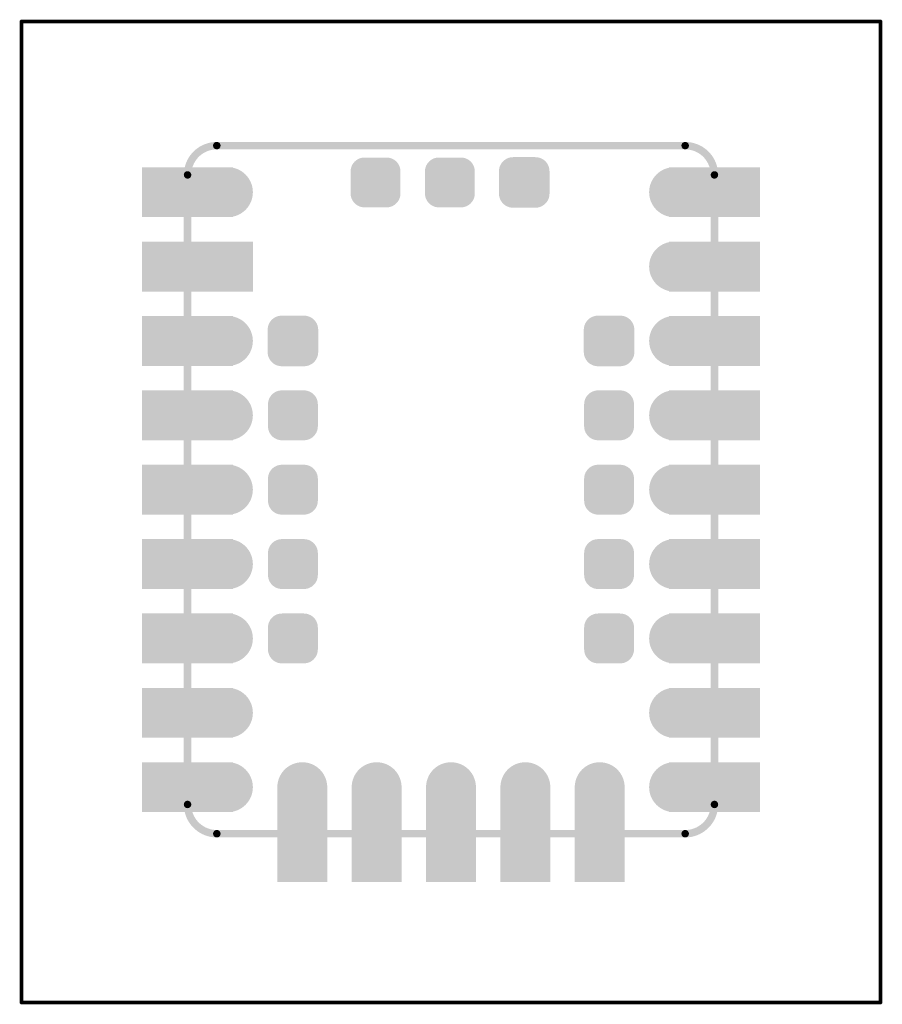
# Model space of a CAD drawing. Header units: millimetres. Extents: x 138.7 to 168.1, y 89 to 122.6.
import ezdxf

# ---------------------------------------------------------------- set-up
doc = ezdxf.new("R2010")
doc.units = ezdxf.units.MM
for name, color, linetype in [('BottomLayer', 5, 'Continuous'), ('BottomSolder', 6, 'Continuous'), ('KeepOutLayer', 6, 'Continuous'), ('MidLayer1', 16, 'Continuous'), ('MidLayer2', 76, 'Continuous'), ('MultiLayer', 9, 'Continuous'), ('TopLayer', 1, 'Continuous'), ('TopPaste', 8, 'Continuous'), ('TopSolder', 216, 'Continuous')]:
    doc.layers.add(name, color=color, linetype=linetype)

# ---------------------------------------------------------------- blocks, each defined once
blk = doc.blocks.new('RP2350_T_______1')
at = {"layer": 'BottomLayer', "const_width": 0.75}
for points in [[(-7.995, 10.955, 1), (-7.245, 10.955, 1)], [(7.245, 10.955, 1), (7.995, 10.955, 1)], [(7.245, 8.415, 1), (7.995, 8.415, 1)], [(-7.995, 5.875, 1), (-7.245, 5.875, 1)], [(7.245, 5.875, 1), (7.995, 5.875, 1)], [(-7.995, 3.335, 1), (-7.245, 3.335, 1)], [(7.245, 3.335, 1), (7.995, 3.335, 1)], [(-7.995, 0.795, 1), (-7.245, 0.795, 1)], [(7.245, 0.795, 1), (7.995, 0.795, 1)], [(-7.995, -1.745, 1), (-7.245, -1.745, 1)], [(7.245, -1.745, 1), (7.995, -1.745, 1)], [(-7.995, -4.285, 1), (-7.245, -4.285, 1)], [(7.245, -4.285, 1), (7.995, -4.285, 1)], [(-7.995, -6.825, 1), (-7.245, -6.825, 1)], [(7.245, -6.825, 1), (7.995, -6.825, 1)], [(-7.995, -9.365, 1), (-7.245, -9.365, 1)], [(-5.455, -9.365, 1), (-4.705, -9.365, 1)], [(-2.915, -9.365, 1), (-2.165, -9.365, 1)], [(-0.375, -9.365, 1), (0.375, -9.365, 1)], [(2.165, -9.365, 1), (2.915, -9.365, 1)], [(4.705, -9.365, 1), (5.455, -9.365, 1)], [(7.245, -9.365, 1), (7.995, -9.365, 1)]]:
    blk.add_lwpolyline(points, format="xyb", close=True, dxfattribs=at)
at = {"layer": 'BottomLayer'}
for points in [[(-7.55, 10.205), (-7.55, 11.705), (-10.45, 10.205), (-10.45, 11.705)], [(7.55, 11.705), (7.55, 10.205), (10.45, 11.705), (10.45, 10.205)], [(-7.55, 7.665), (-7.55, 9.165), (-10.45, 7.665), (-10.45, 9.165)], [(-8.37, 9.165), (-8.37, 7.665), (-6.87, 9.165), (-6.87, 7.665)], [(7.55, 9.165), (7.55, 7.665), (10.45, 9.165), (10.45, 7.665)], [(-7.55, 5.125), (-7.55, 6.625), (-10.45, 5.125), (-10.45, 6.625)], [(7.55, 6.625), (7.55, 5.125), (10.45, 6.625), (10.45, 5.125)], [(-7.55, 2.585), (-7.55, 4.085), (-10.45, 2.585), (-10.45, 4.085)], [(7.55, 4.085), (7.55, 2.585), (10.45, 4.085), (10.45, 2.585)], [(-7.55, 0.045), (-7.55, 1.545), (-10.45, 0.045), (-10.45, 1.545)], [(7.55, 1.545), (7.55, 0.045), (10.45, 1.545), (10.45, 0.045)], [(-7.55, -2.495), (-7.55, -0.995), (-10.45, -2.495), (-10.45, -0.995)], [(7.55, -0.995), (7.55, -2.495), (10.45, -0.995), (10.45, -2.495)], [(-7.55, -5.035), (-7.55, -3.535), (-10.45, -5.035), (-10.45, -3.535)], [(7.55, -3.535), (7.55, -5.035), (10.45, -3.535), (10.45, -5.035)], [(-7.55, -7.575), (-7.55, -6.075), (-10.45, -7.575), (-10.45, -6.075)], [(7.55, -6.075), (7.55, -7.575), (10.45, -6.075), (10.45, -7.575)], [(-7.55, -10.115), (-7.55, -8.615), (-10.45, -10.115), (-10.45, -8.615)], [(7.55, -8.615), (7.55, -10.115), (10.45, -8.615), (10.45, -10.115)], [(-4.33, -9.405), (-5.83, -9.405), (-4.33, -12.505), (-5.83, -12.505)], [(-1.79, -9.405), (-3.29, -9.405), (-1.79, -12.505), (-3.29, -12.505)], [(0.75, -9.405), (-0.75, -9.405), (0.75, -12.505), (-0.75, -12.505)], [(3.29, -9.405), (1.79, -9.405), (3.29, -12.505), (1.79, -12.505)], [(5.83, -9.405), (4.33, -9.405), (5.83, -12.505), (4.33, -12.505)]]:
    blk.add_solid(points, dxfattribs=at)
at = {"layer": 'BottomSolder', "const_width": 0.852}
for points in [[(-8.046, 10.955, 1), (-7.194, 10.955, 1)], [(7.194, 10.955, 1), (8.046, 10.955, 1)], [(7.194, 8.415, 1), (8.046, 8.415, 1)], [(-8.046, 5.875, 1), (-7.194, 5.875, 1)], [(7.194, 5.875, 1), (8.046, 5.875, 1)], [(-8.046, 3.335, 1), (-7.194, 3.335, 1)], [(7.194, 3.335, 1), (8.046, 3.335, 1)], [(-8.046, 0.795, 1), (-7.194, 0.795, 1)], [(7.194, 0.795, 1), (8.046, 0.795, 1)], [(-8.046, -1.745, 1), (-7.194, -1.745, 1)], [(7.194, -1.745, 1), (8.046, -1.745, 1)], [(-8.046, -4.285, 1), (-7.194, -4.285, 1)], [(7.194, -4.285, 1), (8.046, -4.285, 1)], [(-8.046, -6.825, 1), (-7.194, -6.825, 1)], [(7.194, -6.825, 1), (8.046, -6.825, 1)], [(-8.046, -9.365, 1), (-7.194, -9.365, 1)], [(-5.506, -9.365, 1), (-4.654, -9.365, 1)], [(-2.966, -9.365, 1), (-2.114, -9.365, 1)], [(-0.426, -9.365, 1), (0.426, -9.365, 1)], [(2.114, -9.365, 1), (2.966, -9.365, 1)], [(4.654, -9.365, 1), (5.506, -9.365, 1)], [(7.194, -9.365, 1), (8.046, -9.365, 1)]]:
    blk.add_lwpolyline(points, format="xyb", close=True, dxfattribs=at)
at = {"layer": 'BottomSolder'}
for points in [[(-7.448, 10.103), (-7.448, 11.807), (-10.552, 10.103), (-10.552, 11.807)], [(7.448, 11.807), (7.448, 10.103), (10.552, 11.807), (10.552, 10.103)], [(-7.448, 7.563), (-7.448, 9.267), (-10.552, 7.563), (-10.552, 9.267)], [(-8.472, 9.267), (-8.472, 7.563), (-6.768, 9.267), (-6.768, 7.563)], [(7.448, 9.267), (7.448, 7.563), (10.552, 9.267), (10.552, 7.563)], [(-7.448, 5.023), (-7.448, 6.727), (-10.552, 5.023), (-10.552, 6.727)], [(7.448, 6.727), (7.448, 5.023), (10.552, 6.727), (10.552, 5.023)], [(-7.448, 2.483), (-7.448, 4.187), (-10.552, 2.483), (-10.552, 4.187)], [(7.448, 4.187), (7.448, 2.483), (10.552, 4.187), (10.552, 2.483)], [(-7.448, -0.057), (-7.448, 1.647), (-10.552, -0.057), (-10.552, 1.647)], [(7.448, 1.647), (7.448, -0.057), (10.552, 1.647), (10.552, -0.057)], [(-7.448, -2.597), (-7.448, -0.893), (-10.552, -2.597), (-10.552, -0.893)], [(7.448, -0.893), (7.448, -2.597), (10.552, -0.893), (10.552, -2.597)], [(-7.448, -5.137), (-7.448, -3.433), (-10.552, -5.137), (-10.552, -3.433)], [(7.448, -3.433), (7.448, -5.137), (10.552, -3.433), (10.552, -5.137)], [(-7.448, -7.677), (-7.448, -5.973), (-10.552, -7.677), (-10.552, -5.973)], [(7.448, -5.973), (7.448, -7.677), (10.552, -5.973), (10.552, -7.677)], [(-7.448, -10.217), (-7.448, -8.513), (-10.552, -10.217), (-10.552, -8.513)], [(7.448, -8.513), (7.448, -10.217), (10.552, -8.513), (10.552, -10.217)], [(-4.228, -9.303), (-5.932, -9.303), (-4.228, -12.607), (-5.932, -12.607)], [(-1.688, -9.303), (-3.392, -9.303), (-1.688, -12.607), (-3.392, -12.607)], [(0.852, -9.303), (-0.852, -9.303), (0.852, -12.607), (-0.852, -12.607)], [(3.392, -9.303), (1.688, -9.303), (3.392, -12.607), (1.688, -12.607)], [(5.932, -9.303), (4.228, -9.303), (5.932, -12.607), (4.228, -12.607)]]:
    blk.add_solid(points, dxfattribs=at)
at = {"layer": 'KeepOutLayer', "const_width": 0.254}
for points in [[(-9, 11.545, -0.414214), (-8, 12.545)], [(8, 12.545, -0.414214), (9, 11.545)], [(-8, -10.955, -0.414214), (-9, -9.955)], [(9, -9.955, -0.414214), (8, -10.955)]]:
    blk.add_lwpolyline(points, format="xyb", dxfattribs=at)
for points in [[(-8, 12.545), (8, 12.545)], [(-9, -9.955), (-9, 11.545)], [(9, -9.955), (9, 11.545)], [(-8, -10.955), (8, -10.955)]]:
    blk.add_lwpolyline(points, dxfattribs=at)
at = {"layer": 'KeepOutLayer', "const_width": 0.127}
for points in [[(-8.064, 12.545, 1), (-7.937, 12.545, 1)], [(-8.063, 12.545, 1), (-7.936, 12.545, 1)], [(7.936, 12.545, 1), (8.063, 12.545, 1)], [(7.936, 12.545, 1), (8.063, 12.545, 1)], [(-9.063, 11.545, 1), (-8.936, 11.545, 1)], [(-9.063, 11.545, 1), (-8.936, 11.545, 1)], [(8.936, 11.545, 1), (9.063, 11.545, 1)], [(8.936, 11.545, 1), (9.063, 11.545, 1)], [(-9.063, -9.955, 1), (-8.936, -9.955, 1)], [(-9.063, -9.955, 1), (-8.936, -9.955, 1)], [(8.936, -9.955, 1), (9.063, -9.955, 1)], [(8.936, -9.955, 1), (9.063, -9.955, 1)], [(-8.063, -10.955, 1), (-7.936, -10.955, 1)], [(-8.063, -10.955, 1), (-7.936, -10.955, 1)], [(7.936, -10.955, 1), (8.063, -10.955, 1)], [(7.936, -10.955, 1), (8.063, -10.955, 1)]]:
    blk.add_lwpolyline(points, format="xyb", close=True, dxfattribs=at)
at = {"layer": 'MidLayer1', "const_width": 0.75}
for points in [[(-7.995, 10.955, 1), (-7.245, 10.955, 1)], [(7.245, 10.955, 1), (7.995, 10.955, 1)], [(7.245, 8.415, 1), (7.995, 8.415, 1)], [(-7.995, 5.875, 1), (-7.245, 5.875, 1)], [(7.245, 5.875, 1), (7.995, 5.875, 1)], [(-7.995, 3.335, 1), (-7.245, 3.335, 1)], [(7.245, 3.335, 1), (7.995, 3.335, 1)], [(-7.995, 0.795, 1), (-7.245, 0.795, 1)], [(7.245, 0.795, 1), (7.995, 0.795, 1)], [(-7.995, -1.745, 1), (-7.245, -1.745, 1)], [(7.245, -1.745, 1), (7.995, -1.745, 1)], [(-7.995, -4.285, 1), (-7.245, -4.285, 1)], [(7.245, -4.285, 1), (7.995, -4.285, 1)], [(-7.995, -6.825, 1), (-7.245, -6.825, 1)], [(7.245, -6.825, 1), (7.995, -6.825, 1)], [(-7.995, -9.365, 1), (-7.245, -9.365, 1)], [(-5.455, -9.365, 1), (-4.705, -9.365, 1)], [(-2.915, -9.365, 1), (-2.165, -9.365, 1)], [(-0.375, -9.365, 1), (0.375, -9.365, 1)], [(2.165, -9.365, 1), (2.915, -9.365, 1)], [(4.705, -9.365, 1), (5.455, -9.365, 1)], [(7.245, -9.365, 1), (7.995, -9.365, 1)]]:
    blk.add_lwpolyline(points, format="xyb", close=True, dxfattribs=at)
at = {"layer": 'MidLayer1'}
for points in [[(-7.55, 10.205), (-7.55, 11.705), (-10.45, 10.205), (-10.45, 11.705)], [(7.55, 11.705), (7.55, 10.205), (10.45, 11.705), (10.45, 10.205)], [(-7.55, 7.665), (-7.55, 9.165), (-10.45, 7.665), (-10.45, 9.165)], [(-8.37, 9.165), (-8.37, 7.665), (-6.87, 9.165), (-6.87, 7.665)], [(7.55, 9.165), (7.55, 7.665), (10.45, 9.165), (10.45, 7.665)], [(-7.55, 5.125), (-7.55, 6.625), (-10.45, 5.125), (-10.45, 6.625)], [(7.55, 6.625), (7.55, 5.125), (10.45, 6.625), (10.45, 5.125)], [(-7.55, 2.585), (-7.55, 4.085), (-10.45, 2.585), (-10.45, 4.085)], [(7.55, 4.085), (7.55, 2.585), (10.45, 4.085), (10.45, 2.585)], [(-7.55, 0.045), (-7.55, 1.545), (-10.45, 0.045), (-10.45, 1.545)], [(7.55, 1.545), (7.55, 0.045), (10.45, 1.545), (10.45, 0.045)], [(-7.55, -2.495), (-7.55, -0.995), (-10.45, -2.495), (-10.45, -0.995)], [(7.55, -0.995), (7.55, -2.495), (10.45, -0.995), (10.45, -2.495)], [(-7.55, -5.035), (-7.55, -3.535), (-10.45, -5.035), (-10.45, -3.535)], [(7.55, -3.535), (7.55, -5.035), (10.45, -3.535), (10.45, -5.035)], [(-7.55, -7.575), (-7.55, -6.075), (-10.45, -7.575), (-10.45, -6.075)], [(7.55, -6.075), (7.55, -7.575), (10.45, -6.075), (10.45, -7.575)], [(-7.55, -10.115), (-7.55, -8.615), (-10.45, -10.115), (-10.45, -8.615)], [(7.55, -8.615), (7.55, -10.115), (10.45, -8.615), (10.45, -10.115)], [(-4.33, -9.405), (-5.83, -9.405), (-4.33, -12.505), (-5.83, -12.505)], [(-1.79, -9.405), (-3.29, -9.405), (-1.79, -12.505), (-3.29, -12.505)], [(0.75, -9.405), (-0.75, -9.405), (0.75, -12.505), (-0.75, -12.505)], [(3.29, -9.405), (1.79, -9.405), (3.29, -12.505), (1.79, -12.505)], [(5.83, -9.405), (4.33, -9.405), (5.83, -12.505), (4.33, -12.505)]]:
    blk.add_solid(points, dxfattribs=at)
at = {"layer": 'MidLayer2', "const_width": 0.75}
for points in [[(-7.995, 10.955, 1), (-7.245, 10.955, 1)], [(7.245, 10.955, 1), (7.995, 10.955, 1)], [(7.245, 8.415, 1), (7.995, 8.415, 1)], [(-7.995, 5.875, 1), (-7.245, 5.875, 1)], [(7.245, 5.875, 1), (7.995, 5.875, 1)], [(-7.995, 3.335, 1), (-7.245, 3.335, 1)], [(7.245, 3.335, 1), (7.995, 3.335, 1)], [(-7.995, 0.795, 1), (-7.245, 0.795, 1)], [(7.245, 0.795, 1), (7.995, 0.795, 1)], [(-7.995, -1.745, 1), (-7.245, -1.745, 1)], [(7.245, -1.745, 1), (7.995, -1.745, 1)], [(-7.995, -4.285, 1), (-7.245, -4.285, 1)], [(7.245, -4.285, 1), (7.995, -4.285, 1)], [(-7.995, -6.825, 1), (-7.245, -6.825, 1)], [(7.245, -6.825, 1), (7.995, -6.825, 1)], [(-7.995, -9.365, 1), (-7.245, -9.365, 1)], [(-5.455, -9.365, 1), (-4.705, -9.365, 1)], [(-2.915, -9.365, 1), (-2.165, -9.365, 1)], [(-0.375, -9.365, 1), (0.375, -9.365, 1)], [(2.165, -9.365, 1), (2.915, -9.365, 1)], [(4.705, -9.365, 1), (5.455, -9.365, 1)], [(7.245, -9.365, 1), (7.995, -9.365, 1)]]:
    blk.add_lwpolyline(points, format="xyb", close=True, dxfattribs=at)
at = {"layer": 'MidLayer2'}
for points in [[(-7.55, 10.205), (-7.55, 11.705), (-10.45, 10.205), (-10.45, 11.705)], [(7.55, 11.705), (7.55, 10.205), (10.45, 11.705), (10.45, 10.205)], [(-7.55, 7.665), (-7.55, 9.165), (-10.45, 7.665), (-10.45, 9.165)], [(-8.37, 9.165), (-8.37, 7.665), (-6.87, 9.165), (-6.87, 7.665)], [(7.55, 9.165), (7.55, 7.665), (10.45, 9.165), (10.45, 7.665)], [(-7.55, 5.125), (-7.55, 6.625), (-10.45, 5.125), (-10.45, 6.625)], [(7.55, 6.625), (7.55, 5.125), (10.45, 6.625), (10.45, 5.125)], [(-7.55, 2.585), (-7.55, 4.085), (-10.45, 2.585), (-10.45, 4.085)], [(7.55, 4.085), (7.55, 2.585), (10.45, 4.085), (10.45, 2.585)], [(-7.55, 0.045), (-7.55, 1.545), (-10.45, 0.045), (-10.45, 1.545)], [(7.55, 1.545), (7.55, 0.045), (10.45, 1.545), (10.45, 0.045)], [(-7.55, -2.495), (-7.55, -0.995), (-10.45, -2.495), (-10.45, -0.995)], [(7.55, -0.995), (7.55, -2.495), (10.45, -0.995), (10.45, -2.495)], [(-7.55, -5.035), (-7.55, -3.535), (-10.45, -5.035), (-10.45, -3.535)], [(7.55, -3.535), (7.55, -5.035), (10.45, -3.535), (10.45, -5.035)], [(-7.55, -7.575), (-7.55, -6.075), (-10.45, -7.575), (-10.45, -6.075)], [(7.55, -6.075), (7.55, -7.575), (10.45, -6.075), (10.45, -7.575)], [(-7.55, -10.115), (-7.55, -8.615), (-10.45, -10.115), (-10.45, -8.615)], [(7.55, -8.615), (7.55, -10.115), (10.45, -8.615), (10.45, -10.115)], [(-4.33, -9.405), (-5.83, -9.405), (-4.33, -12.505), (-5.83, -12.505)], [(-1.79, -9.405), (-3.29, -9.405), (-1.79, -12.505), (-3.29, -12.505)], [(0.75, -9.405), (-0.75, -9.405), (0.75, -12.505), (-0.75, -12.505)], [(3.29, -9.405), (1.79, -9.405), (3.29, -12.505), (1.79, -12.505)], [(5.83, -9.405), (4.33, -9.405), (5.83, -12.505), (4.33, -12.505)]]:
    blk.add_solid(points, dxfattribs=at)
at = {"layer": 'MultiLayer', "const_width": 0.75}
for points in [[(-7.995, 10.955, 1), (-7.245, 10.955, 1)], [(7.245, 10.955, 1), (7.995, 10.955, 1)], [(7.245, 8.415, 1), (7.995, 8.415, 1)], [(-7.995, 5.875, 1), (-7.245, 5.875, 1)], [(7.245, 5.875, 1), (7.995, 5.875, 1)], [(-7.995, 3.335, 1), (-7.245, 3.335, 1)], [(7.245, 3.335, 1), (7.995, 3.335, 1)], [(-7.995, 0.795, 1), (-7.245, 0.795, 1)], [(7.245, 0.795, 1), (7.995, 0.795, 1)], [(-7.995, -1.745, 1), (-7.245, -1.745, 1)], [(7.245, -1.745, 1), (7.995, -1.745, 1)], [(-7.995, -4.285, 1), (-7.245, -4.285, 1)], [(7.245, -4.285, 1), (7.995, -4.285, 1)], [(-7.995, -6.825, 1), (-7.245, -6.825, 1)], [(7.245, -6.825, 1), (7.995, -6.825, 1)], [(-7.995, -9.365, 1), (-7.245, -9.365, 1)], [(-5.455, -9.365, 1), (-4.705, -9.365, 1)], [(-2.915, -9.365, 1), (-2.165, -9.365, 1)], [(-0.375, -9.365, 1), (0.375, -9.365, 1)], [(2.165, -9.365, 1), (2.915, -9.365, 1)], [(4.705, -9.365, 1), (5.455, -9.365, 1)], [(7.245, -9.365, 1), (7.995, -9.365, 1)]]:
    blk.add_lwpolyline(points, format="xyb", close=True, dxfattribs=at)
at = {"layer": 'MultiLayer'}
for points in [[(-7.55, 10.205), (-7.55, 11.705), (-10.45, 10.205), (-10.45, 11.705)], [(7.55, 11.705), (7.55, 10.205), (10.45, 11.705), (10.45, 10.205)], [(-7.55, 7.665), (-7.55, 9.165), (-10.45, 7.665), (-10.45, 9.165)], [(-8.37, 9.165), (-8.37, 7.665), (-6.87, 9.165), (-6.87, 7.665)], [(7.55, 9.165), (7.55, 7.665), (10.45, 9.165), (10.45, 7.665)], [(-7.55, 5.125), (-7.55, 6.625), (-10.45, 5.125), (-10.45, 6.625)], [(7.55, 6.625), (7.55, 5.125), (10.45, 6.625), (10.45, 5.125)], [(-7.55, 2.585), (-7.55, 4.085), (-10.45, 2.585), (-10.45, 4.085)], [(7.55, 4.085), (7.55, 2.585), (10.45, 4.085), (10.45, 2.585)], [(-7.55, 0.045), (-7.55, 1.545), (-10.45, 0.045), (-10.45, 1.545)], [(7.55, 1.545), (7.55, 0.045), (10.45, 1.545), (10.45, 0.045)], [(-7.55, -2.495), (-7.55, -0.995), (-10.45, -2.495), (-10.45, -0.995)], [(7.55, -0.995), (7.55, -2.495), (10.45, -0.995), (10.45, -2.495)], [(-7.55, -5.035), (-7.55, -3.535), (-10.45, -5.035), (-10.45, -3.535)], [(7.55, -3.535), (7.55, -5.035), (10.45, -3.535), (10.45, -5.035)], [(-7.55, -7.575), (-7.55, -6.075), (-10.45, -7.575), (-10.45, -6.075)], [(7.55, -6.075), (7.55, -7.575), (10.45, -6.075), (10.45, -7.575)], [(-7.55, -10.115), (-7.55, -8.615), (-10.45, -10.115), (-10.45, -8.615)], [(7.55, -8.615), (7.55, -10.115), (10.45, -8.615), (10.45, -10.115)], [(-4.33, -9.405), (-5.83, -9.405), (-4.33, -12.505), (-5.83, -12.505)], [(-1.79, -9.405), (-3.29, -9.405), (-1.79, -12.505), (-3.29, -12.505)], [(0.75, -9.405), (-0.75, -9.405), (0.75, -12.505), (-0.75, -12.505)], [(3.29, -9.405), (1.79, -9.405), (3.29, -12.505), (1.79, -12.505)], [(5.83, -9.405), (4.33, -9.405), (5.83, -12.505), (4.33, -12.505)]]:
    blk.add_solid(points, dxfattribs=at)
at = {"layer": 'TopLayer'}
for points, const_width in [([(-7.995, 10.955, 1), (-7.245, 10.955, 1)], 0.75), ([(7.245, 10.955, 1), (7.995, 10.955, 1)], 0.75), ([(7.245, 8.415, 1), (7.995, 8.415, 1)], 0.75), ([(-7.995, 5.875, 1), (-7.245, 5.875, 1)], 0.75), ([(-5.971, 6.256, 1), (-5.59, 6.256, 1)], 0.381), ([(-5.209, 6.256, 1), (-4.828, 6.256, 1)], 0.381), ([(4.828, 6.256, 1), (5.209, 6.256, 1)], 0.381), ([(5.59, 6.256, 1), (5.971, 6.256, 1)], 0.381), ([(7.245, 5.875, 1), (7.995, 5.875, 1)], 0.75), ([(-5.971, 5.494, 1), (-5.59, 5.494, 1)], 0.381), ([(-5.209, 5.494, 1), (-4.828, 5.494, 1)], 0.381), ([(4.828, 5.494, 1), (5.209, 5.494, 1)], 0.381), ([(5.59, 5.494, 1), (5.971, 5.494, 1)], 0.381), ([(-7.995, 3.335, 1), (-7.245, 3.335, 1)], 0.75), ([(-5.963, 3.71, 1), (-5.587, 3.71, 1)], 0.375), ([(-5.213, 3.71, 1), (-4.838, 3.71, 1)], 0.375), ([(4.838, 3.71, 1), (5.213, 3.71, 1)], 0.375), ([(5.587, 3.71, 1), (5.962, 3.71, 1)], 0.375), ([(7.245, 3.335, 1), (7.995, 3.335, 1)], 0.75), ([(-5.963, 2.96, 1), (-5.587, 2.96, 1)], 0.375), ([(-5.213, 2.96, 1), (-4.838, 2.96, 1)], 0.375), ([(4.838, 2.96, 1), (5.213, 2.96, 1)], 0.375), ([(5.587, 2.96, 1), (5.962, 2.96, 1)], 0.375), ([(-7.995, 0.795, 1), (-7.245, 0.795, 1)], 0.75), ([(-5.963, 1.17, 1), (-5.587, 1.17, 1)], 0.375), ([(-5.213, 1.17, 1), (-4.838, 1.17, 1)], 0.375), ([(4.838, 1.17, 1), (5.213, 1.17, 1)], 0.375), ([(5.587, 1.17, 1), (5.962, 1.17, 1)], 0.375), ([(7.245, 0.795, 1), (7.995, 0.795, 1)], 0.75), ([(-5.963, 0.42, 1), (-5.587, 0.42, 1)], 0.375), ([(-5.213, 0.42, 1), (-4.838, 0.42, 1)], 0.375), ([(4.838, 0.42, 1), (5.213, 0.42, 1)], 0.375), ([(5.587, 0.42, 1), (5.962, 0.42, 1)], 0.375), ([(-7.995, -1.745, 1), (-7.245, -1.745, 1)], 0.75), ([(-5.963, -1.37, 1), (-5.587, -1.37, 1)], 0.375), ([(-5.213, -1.37, 1), (-4.838, -1.37, 1)], 0.375), ([(4.838, -1.37, 1), (5.213, -1.37, 1)], 0.375), ([(5.587, -1.37, 1), (5.962, -1.37, 1)], 0.375), ([(7.245, -1.745, 1), (7.995, -1.745, 1)], 0.75), ([(-5.963, -2.12, 1), (-5.587, -2.12, 1)], 0.375), ([(-5.213, -2.12, 1), (-4.838, -2.12, 1)], 0.375), ([(4.838, -2.12, 1), (5.213, -2.12, 1)], 0.375), ([(5.587, -2.12, 1), (5.962, -2.12, 1)], 0.375), ([(-7.995, -4.285, 1), (-7.245, -4.285, 1)], 0.75), ([(-5.963, -3.91, 1), (-5.587, -3.91, 1)], 0.375), ([(-5.213, -3.91, 1), (-4.838, -3.91, 1)], 0.375), ([(4.838, -3.91, 1), (5.213, -3.91, 1)], 0.375), ([(5.587, -3.91, 1), (5.962, -3.91, 1)], 0.375), ([(7.245, -4.285, 1), (7.995, -4.285, 1)], 0.75), ([(-5.963, -4.66, 1), (-5.587, -4.66, 1)], 0.375), ([(-5.213, -4.66, 1), (-4.838, -4.66, 1)], 0.375), ([(4.838, -4.66, 1), (5.213, -4.66, 1)], 0.375), ([(5.587, -4.66, 1), (5.962, -4.66, 1)], 0.375), ([(-7.995, -6.825, 1), (-7.245, -6.825, 1)], 0.75), ([(7.245, -6.825, 1), (7.995, -6.825, 1)], 0.75), ([(-7.995, -9.365, 1), (-7.245, -9.365, 1)], 0.75), ([(-5.455, -9.365, 1), (-4.705, -9.365, 1)], 0.75), ([(-2.915, -9.365, 1), (-2.165, -9.365, 1)], 0.75), ([(-0.375, -9.365, 1), (0.375, -9.365, 1)], 0.75), ([(2.165, -9.365, 1), (2.915, -9.365, 1)], 0.75), ([(4.705, -9.365, 1), (5.455, -9.365, 1)], 0.75), ([(7.245, -9.365, 1), (7.995, -9.365, 1)], 0.75)]:
    blk.add_lwpolyline(points, format="xyb", close=True, dxfattribs=dict(at, const_width=const_width))
for points in [[(-7.55, 10.205), (-7.55, 11.705), (-10.45, 10.205), (-10.45, 11.705)], [(7.55, 11.705), (7.55, 10.205), (10.45, 11.705), (10.45, 10.205)], [(-7.55, 7.665), (-7.55, 9.165), (-10.45, 7.665), (-10.45, 9.165)], [(-8.37, 9.165), (-8.37, 7.665), (-6.87, 9.165), (-6.87, 7.665)], [(7.55, 9.165), (7.55, 7.665), (10.45, 9.165), (10.45, 7.665)], [(-7.55, 5.125), (-7.55, 6.625), (-10.45, 5.125), (-10.45, 6.625)], [(-5.781, 6.637), (-5.781, 5.113), (-5.019, 6.637), (-5.019, 5.113)], [(5.019, 6.637), (5.019, 5.113), (5.781, 6.637), (5.781, 5.113)], [(7.55, 6.625), (7.55, 5.125), (10.45, 6.625), (10.45, 5.125)], [(-6.162, 6.256), (-6.162, 5.494), (-4.638, 6.256), (-4.638, 5.494)], [(4.638, 6.256), (4.638, 5.494), (6.162, 6.256), (6.162, 5.494)], [(-7.55, 2.585), (-7.55, 4.085), (-10.45, 2.585), (-10.45, 4.085)], [(-5.775, 4.085), (-5.775, 2.585), (-5.025, 4.085), (-5.025, 2.585)], [(5.025, 4.085), (5.025, 2.585), (5.775, 4.085), (5.775, 2.585)], [(7.55, 4.085), (7.55, 2.585), (10.45, 4.085), (10.45, 2.585)], [(-6.15, 3.71), (-6.15, 2.96), (-4.65, 3.71), (-4.65, 2.96)], [(4.65, 3.71), (4.65, 2.96), (6.15, 3.71), (6.15, 2.96)], [(-7.55, 0.045), (-7.55, 1.545), (-10.45, 0.045), (-10.45, 1.545)], [(-5.775, 1.545), (-5.775, 0.045), (-5.025, 1.545), (-5.025, 0.045)], [(5.025, 1.545), (5.025, 0.045), (5.775, 1.545), (5.775, 0.045)], [(7.55, 1.545), (7.55, 0.045), (10.45, 1.545), (10.45, 0.045)], [(-6.15, 1.17), (-6.15, 0.42), (-4.65, 1.17), (-4.65, 0.42)], [(4.65, 1.17), (4.65, 0.42), (6.15, 1.17), (6.15, 0.42)], [(-7.55, -2.495), (-7.55, -0.995), (-10.45, -2.495), (-10.45, -0.995)], [(-5.775, -0.995), (-5.775, -2.495), (-5.025, -0.995), (-5.025, -2.495)], [(5.025, -0.995), (5.025, -2.495), (5.775, -0.995), (5.775, -2.495)], [(7.55, -0.995), (7.55, -2.495), (10.45, -0.995), (10.45, -2.495)], [(-6.15, -1.37), (-6.15, -2.12), (-4.65, -1.37), (-4.65, -2.12)], [(4.65, -1.37), (4.65, -2.12), (6.15, -1.37), (6.15, -2.12)], [(-7.55, -5.035), (-7.55, -3.535), (-10.45, -5.035), (-10.45, -3.535)], [(-5.775, -3.535), (-5.775, -5.035), (-5.025, -3.535), (-5.025, -5.035)], [(5.025, -3.535), (5.025, -5.035), (5.775, -3.535), (5.775, -5.035)], [(7.55, -3.535), (7.55, -5.035), (10.45, -3.535), (10.45, -5.035)], [(-6.15, -3.91), (-6.15, -4.66), (-4.65, -3.91), (-4.65, -4.66)], [(4.65, -3.91), (4.65, -4.66), (6.15, -3.91), (6.15, -4.66)], [(-7.55, -7.575), (-7.55, -6.075), (-10.45, -7.575), (-10.45, -6.075)], [(7.55, -6.075), (7.55, -7.575), (10.45, -6.075), (10.45, -7.575)], [(-7.55, -10.115), (-7.55, -8.615), (-10.45, -10.115), (-10.45, -8.615)], [(7.55, -8.615), (7.55, -10.115), (10.45, -8.615), (10.45, -10.115)], [(-4.33, -9.405), (-5.83, -9.405), (-4.33, -12.505), (-5.83, -12.505)], [(-1.79, -9.405), (-3.29, -9.405), (-1.79, -12.505), (-3.29, -12.505)], [(0.75, -9.405), (-0.75, -9.405), (0.75, -12.505), (-0.75, -12.505)], [(3.29, -9.405), (1.79, -9.405), (3.29, -12.505), (1.79, -12.505)], [(5.83, -9.405), (4.33, -9.405), (5.83, -12.505), (4.33, -12.505)]]:
    blk.add_solid(points, dxfattribs=at)
at = {"layer": 'TopPaste'}
for points, const_width in [([(-5.971, 6.256, 1), (-5.59, 6.256, 1)], 0.381), ([(-5.209, 6.256, 1), (-4.828, 6.256, 1)], 0.381), ([(4.828, 6.256, 1), (5.209, 6.256, 1)], 0.381), ([(5.59, 6.256, 1), (5.971, 6.256, 1)], 0.381), ([(-5.971, 5.494, 1), (-5.59, 5.494, 1)], 0.381), ([(-5.209, 5.494, 1), (-4.828, 5.494, 1)], 0.381), ([(4.828, 5.494, 1), (5.209, 5.494, 1)], 0.381), ([(5.59, 5.494, 1), (5.971, 5.494, 1)], 0.381), ([(-5.963, 3.71, 1), (-5.587, 3.71, 1)], 0.375), ([(-5.213, 3.71, 1), (-4.838, 3.71, 1)], 0.375), ([(4.838, 3.71, 1), (5.213, 3.71, 1)], 0.375), ([(5.587, 3.71, 1), (5.962, 3.71, 1)], 0.375), ([(-5.963, 2.96, 1), (-5.587, 2.96, 1)], 0.375), ([(-5.213, 2.96, 1), (-4.838, 2.96, 1)], 0.375), ([(4.838, 2.96, 1), (5.213, 2.96, 1)], 0.375), ([(5.587, 2.96, 1), (5.962, 2.96, 1)], 0.375), ([(-5.963, 1.17, 1), (-5.587, 1.17, 1)], 0.375), ([(-5.213, 1.17, 1), (-4.838, 1.17, 1)], 0.375), ([(4.838, 1.17, 1), (5.213, 1.17, 1)], 0.375), ([(5.587, 1.17, 1), (5.962, 1.17, 1)], 0.375), ([(-5.963, 0.42, 1), (-5.587, 0.42, 1)], 0.375), ([(-5.213, 0.42, 1), (-4.838, 0.42, 1)], 0.375), ([(4.838, 0.42, 1), (5.213, 0.42, 1)], 0.375), ([(5.587, 0.42, 1), (5.962, 0.42, 1)], 0.375), ([(-5.963, -1.37, 1), (-5.587, -1.37, 1)], 0.375), ([(-5.213, -1.37, 1), (-4.838, -1.37, 1)], 0.375), ([(4.838, -1.37, 1), (5.213, -1.37, 1)], 0.375), ([(5.587, -1.37, 1), (5.962, -1.37, 1)], 0.375), ([(-5.963, -2.12, 1), (-5.587, -2.12, 1)], 0.375), ([(-5.213, -2.12, 1), (-4.838, -2.12, 1)], 0.375), ([(4.838, -2.12, 1), (5.213, -2.12, 1)], 0.375), ([(5.587, -2.12, 1), (5.962, -2.12, 1)], 0.375), ([(-5.963, -3.91, 1), (-5.587, -3.91, 1)], 0.375), ([(-5.213, -3.91, 1), (-4.838, -3.91, 1)], 0.375), ([(4.838, -3.91, 1), (5.213, -3.91, 1)], 0.375), ([(5.587, -3.91, 1), (5.962, -3.91, 1)], 0.375), ([(-5.963, -4.66, 1), (-5.587, -4.66, 1)], 0.375), ([(-5.213, -4.66, 1), (-4.838, -4.66, 1)], 0.375), ([(4.838, -4.66, 1), (5.213, -4.66, 1)], 0.375), ([(5.587, -4.66, 1), (5.962, -4.66, 1)], 0.375)]:
    blk.add_lwpolyline(points, format="xyb", close=True, dxfattribs=dict(at, const_width=const_width))
for points in [[(-5.781, 6.637), (-5.781, 5.113), (-5.019, 6.637), (-5.019, 5.113)], [(5.019, 6.637), (5.019, 5.113), (5.781, 6.637), (5.781, 5.113)], [(-6.162, 6.256), (-6.162, 5.494), (-4.638, 6.256), (-4.638, 5.494)], [(4.638, 6.256), (4.638, 5.494), (6.162, 6.256), (6.162, 5.494)], [(-5.775, 4.085), (-5.775, 2.585), (-5.025, 4.085), (-5.025, 2.585)], [(5.025, 4.085), (5.025, 2.585), (5.775, 4.085), (5.775, 2.585)], [(-6.15, 3.71), (-6.15, 2.96), (-4.65, 3.71), (-4.65, 2.96)], [(4.65, 3.71), (4.65, 2.96), (6.15, 3.71), (6.15, 2.96)], [(-5.775, 1.545), (-5.775, 0.045), (-5.025, 1.545), (-5.025, 0.045)], [(5.025, 1.545), (5.025, 0.045), (5.775, 1.545), (5.775, 0.045)], [(-6.15, 1.17), (-6.15, 0.42), (-4.65, 1.17), (-4.65, 0.42)], [(4.65, 1.17), (4.65, 0.42), (6.15, 1.17), (6.15, 0.42)], [(-5.775, -0.995), (-5.775, -2.495), (-5.025, -0.995), (-5.025, -2.495)], [(5.025, -0.995), (5.025, -2.495), (5.775, -0.995), (5.775, -2.495)], [(-6.15, -1.37), (-6.15, -2.12), (-4.65, -1.37), (-4.65, -2.12)], [(4.65, -1.37), (4.65, -2.12), (6.15, -1.37), (6.15, -2.12)], [(-5.775, -3.535), (-5.775, -5.035), (-5.025, -3.535), (-5.025, -5.035)], [(5.025, -3.535), (5.025, -5.035), (5.775, -3.535), (5.775, -5.035)], [(-6.15, -3.91), (-6.15, -4.66), (-4.65, -3.91), (-4.65, -4.66)], [(4.65, -3.91), (4.65, -4.66), (6.15, -3.91), (6.15, -4.66)]]:
    blk.add_solid(points, dxfattribs=at)
at = {"layer": 'TopSolder'}
for points, const_width in [([(-8.046, 10.955, 1), (-7.194, 10.955, 1)], 0.852), ([(7.194, 10.955, 1), (8.046, 10.955, 1)], 0.852), ([(7.194, 8.415, 1), (8.046, 8.415, 1)], 0.852), ([(-8.046, 5.875, 1), (-7.194, 5.875, 1)], 0.852), ([(-6.022, 6.256, 1), (-5.54, 6.256, 1)], 0.483), ([(-5.26, 6.256, 1), (-4.778, 6.256, 1)], 0.483), ([(4.778, 6.256, 1), (5.26, 6.256, 1)], 0.483), ([(5.54, 6.256, 1), (6.022, 6.256, 1)], 0.483), ([(7.194, 5.875, 1), (8.046, 5.875, 1)], 0.852), ([(-6.022, 5.494, 1), (-5.54, 5.494, 1)], 0.483), ([(-5.26, 5.494, 1), (-4.778, 5.494, 1)], 0.483), ([(4.778, 5.494, 1), (5.26, 5.494, 1)], 0.483), ([(5.54, 5.494, 1), (6.022, 5.494, 1)], 0.483), ([(-8.046, 3.335, 1), (-7.194, 3.335, 1)], 0.852), ([(-6.013, 3.71, 1), (-5.537, 3.71, 1)], 0.477), ([(-5.263, 3.71, 1), (-4.787, 3.71, 1)], 0.477), ([(4.787, 3.71, 1), (5.263, 3.71, 1)], 0.477), ([(5.537, 3.71, 1), (6.013, 3.71, 1)], 0.477), ([(7.194, 3.335, 1), (8.046, 3.335, 1)], 0.852), ([(-6.013, 2.96, 1), (-5.537, 2.96, 1)], 0.477), ([(-5.263, 2.96, 1), (-4.787, 2.96, 1)], 0.477), ([(4.787, 2.96, 1), (5.263, 2.96, 1)], 0.477), ([(5.537, 2.96, 1), (6.013, 2.96, 1)], 0.477), ([(-8.046, 0.795, 1), (-7.194, 0.795, 1)], 0.852), ([(-6.013, 1.17, 1), (-5.537, 1.17, 1)], 0.477), ([(-5.263, 1.17, 1), (-4.787, 1.17, 1)], 0.477), ([(4.787, 1.17, 1), (5.263, 1.17, 1)], 0.477), ([(5.537, 1.17, 1), (6.013, 1.17, 1)], 0.477), ([(7.194, 0.795, 1), (8.046, 0.795, 1)], 0.852), ([(-6.013, 0.42, 1), (-5.537, 0.42, 1)], 0.477), ([(-5.263, 0.42, 1), (-4.787, 0.42, 1)], 0.477), ([(4.787, 0.42, 1), (5.263, 0.42, 1)], 0.477), ([(5.537, 0.42, 1), (6.013, 0.42, 1)], 0.477), ([(-8.046, -1.745, 1), (-7.194, -1.745, 1)], 0.852), ([(-6.013, -1.37, 1), (-5.537, -1.37, 1)], 0.477), ([(-5.263, -1.37, 1), (-4.787, -1.37, 1)], 0.477), ([(4.787, -1.37, 1), (5.263, -1.37, 1)], 0.477), ([(5.537, -1.37, 1), (6.013, -1.37, 1)], 0.477), ([(7.194, -1.745, 1), (8.046, -1.745, 1)], 0.852), ([(-6.013, -2.12, 1), (-5.537, -2.12, 1)], 0.477), ([(-5.263, -2.12, 1), (-4.787, -2.12, 1)], 0.477), ([(4.787, -2.12, 1), (5.263, -2.12, 1)], 0.477), ([(5.537, -2.12, 1), (6.013, -2.12, 1)], 0.477), ([(-8.046, -4.285, 1), (-7.194, -4.285, 1)], 0.852), ([(-6.013, -3.91, 1), (-5.537, -3.91, 1)], 0.477), ([(-5.263, -3.91, 1), (-4.787, -3.91, 1)], 0.477), ([(4.787, -3.91, 1), (5.263, -3.91, 1)], 0.477), ([(5.537, -3.91, 1), (6.013, -3.91, 1)], 0.477), ([(7.194, -4.285, 1), (8.046, -4.285, 1)], 0.852), ([(-6.013, -4.66, 1), (-5.537, -4.66, 1)], 0.477), ([(-5.263, -4.66, 1), (-4.787, -4.66, 1)], 0.477), ([(4.787, -4.66, 1), (5.263, -4.66, 1)], 0.477), ([(5.537, -4.66, 1), (6.013, -4.66, 1)], 0.477), ([(-8.046, -6.825, 1), (-7.194, -6.825, 1)], 0.852), ([(7.194, -6.825, 1), (8.046, -6.825, 1)], 0.852), ([(-8.046, -9.365, 1), (-7.194, -9.365, 1)], 0.852), ([(-5.506, -9.365, 1), (-4.654, -9.365, 1)], 0.852), ([(-2.966, -9.365, 1), (-2.114, -9.365, 1)], 0.852), ([(-0.426, -9.365, 1), (0.426, -9.365, 1)], 0.852), ([(2.114, -9.365, 1), (2.966, -9.365, 1)], 0.852), ([(4.654, -9.365, 1), (5.506, -9.365, 1)], 0.852), ([(7.194, -9.365, 1), (8.046, -9.365, 1)], 0.852)]:
    blk.add_lwpolyline(points, format="xyb", close=True, dxfattribs=dict(at, const_width=const_width))
for points in [[(-7.448, 10.103), (-7.448, 11.807), (-10.552, 10.103), (-10.552, 11.807)], [(7.448, 11.807), (7.448, 10.103), (10.552, 11.807), (10.552, 10.103)], [(-7.448, 7.563), (-7.448, 9.267), (-10.552, 7.563), (-10.552, 9.267)], [(-8.472, 9.267), (-8.472, 7.563), (-6.768, 9.267), (-6.768, 7.563)], [(7.448, 9.267), (7.448, 7.563), (10.552, 9.267), (10.552, 7.563)], [(-7.448, 5.023), (-7.448, 6.727), (-10.552, 5.023), (-10.552, 6.727)], [(-5.781, 6.739), (-5.781, 5.012), (-5.019, 6.739), (-5.019, 5.012)], [(5.019, 6.739), (5.019, 5.012), (5.781, 6.739), (5.781, 5.012)], [(7.448, 6.727), (7.448, 5.023), (10.552, 6.727), (10.552, 5.023)], [(-6.264, 6.256), (-6.264, 5.494), (-4.536, 6.256), (-4.536, 5.494)], [(4.536, 6.256), (4.536, 5.494), (6.264, 6.256), (6.264, 5.494)], [(-7.448, 2.483), (-7.448, 4.187), (-10.552, 2.483), (-10.552, 4.187)], [(-5.775, 4.187), (-5.775, 2.484), (-5.025, 4.187), (-5.025, 2.484)], [(5.025, 4.187), (5.025, 2.484), (5.775, 4.187), (5.775, 2.484)], [(7.448, 4.187), (7.448, 2.483), (10.552, 4.187), (10.552, 2.483)], [(-6.252, 3.71), (-6.252, 2.96), (-4.548, 3.71), (-4.548, 2.96)], [(4.548, 3.71), (4.548, 2.96), (6.252, 3.71), (6.252, 2.96)], [(-7.448, -0.057), (-7.448, 1.647), (-10.552, -0.057), (-10.552, 1.647)], [(-5.775, 1.647), (-5.775, -0.056), (-5.025, 1.647), (-5.025, -0.056)], [(5.025, 1.647), (5.025, -0.056), (5.775, 1.647), (5.775, -0.056)], [(7.448, 1.647), (7.448, -0.057), (10.552, 1.647), (10.552, -0.057)], [(-6.252, 1.17), (-6.252, 0.42), (-4.548, 1.17), (-4.548, 0.42)], [(4.548, 1.17), (4.548, 0.42), (6.252, 1.17), (6.252, 0.42)], [(-7.448, -2.597), (-7.448, -0.893), (-10.552, -2.597), (-10.552, -0.893)], [(-5.775, -0.893), (-5.775, -2.596), (-5.025, -0.893), (-5.025, -2.596)], [(5.025, -0.893), (5.025, -2.596), (5.775, -0.893), (5.775, -2.596)], [(7.448, -0.893), (7.448, -2.597), (10.552, -0.893), (10.552, -2.597)], [(-6.252, -1.37), (-6.252, -2.12), (-4.548, -1.37), (-4.548, -2.12)], [(4.548, -1.37), (4.548, -2.12), (6.252, -1.37), (6.252, -2.12)], [(-7.448, -5.137), (-7.448, -3.433), (-10.552, -5.137), (-10.552, -3.433)], [(-5.775, -3.433), (-5.775, -5.136), (-5.025, -3.433), (-5.025, -5.136)], [(5.025, -3.433), (5.025, -5.136), (5.775, -3.433), (5.775, -5.136)], [(7.448, -3.433), (7.448, -5.137), (10.552, -3.433), (10.552, -5.137)], [(-6.252, -3.91), (-6.252, -4.66), (-4.548, -3.91), (-4.548, -4.66)], [(4.548, -3.91), (4.548, -4.66), (6.252, -3.91), (6.252, -4.66)], [(-7.448, -7.677), (-7.448, -5.973), (-10.552, -7.677), (-10.552, -5.973)], [(7.448, -5.973), (7.448, -7.677), (10.552, -5.973), (10.552, -7.677)], [(-7.448, -10.217), (-7.448, -8.513), (-10.552, -10.217), (-10.552, -8.513)], [(7.448, -8.513), (7.448, -10.217), (10.552, -8.513), (10.552, -10.217)], [(-4.228, -9.303), (-5.932, -9.303), (-4.228, -12.607), (-5.932, -12.607)], [(-1.688, -9.303), (-3.392, -9.303), (-1.688, -12.607), (-3.392, -12.607)], [(0.852, -9.303), (-0.852, -9.303), (0.852, -12.607), (-0.852, -12.607)], [(3.392, -9.303), (1.688, -9.303), (3.392, -12.607), (1.688, -12.607)], [(5.932, -9.303), (4.228, -9.303), (5.932, -12.607), (4.228, -12.607)]]:
    blk.add_solid(points, dxfattribs=at)
blk = doc.blocks.new('SMD_1_5_1_5_3P_2')
at = {"layer": 'TopLayer'}
for points, const_width in [([(-3.102, 0.375, 1), (-2.727, 0.375, 1)], 0.375), ([(-2.353, 0.375, 1), (-1.978, 0.375, 1)], 0.375), ([(-0.562, 0.375, 1), (-0.187, 0.375, 1)], 0.375), ([(0.187, 0.375, 1), (0.562, 0.375, 1)], 0.375), ([(1.968, 0.381, 1), (2.349, 0.381, 1)], 0.381), ([(2.731, 0.381, 1), (3.111, 0.381, 1)], 0.381), ([(-3.102, -0.375, 1), (-2.727, -0.375, 1)], 0.375), ([(-2.353, -0.375, 1), (-1.978, -0.375, 1)], 0.375), ([(-0.562, -0.375, 1), (-0.187, -0.375, 1)], 0.375), ([(0.187, -0.375, 1), (0.562, -0.375, 1)], 0.375), ([(1.968, -0.381, 1), (2.349, -0.381, 1)], 0.381), ([(2.731, -0.381, 1), (3.111, -0.381, 1)], 0.381)]:
    blk.add_lwpolyline(points, format="xyb", close=True, dxfattribs=dict(at, const_width=const_width))
for points in [[(-2.165, 0.75), (-2.915, 0.75), (-2.165, -0.75), (-2.915, -0.75)], [(0.375, 0.75), (-0.375, 0.75), (0.375, -0.75), (-0.375, -0.75)], [(2.921, 0.762), (2.159, 0.762), (2.921, -0.762), (2.159, -0.762)], [(-1.79, 0.375), (-3.29, 0.375), (-1.79, -0.375), (-3.29, -0.375)], [(0.75, 0.375), (-0.75, 0.375), (0.75, -0.375), (-0.75, -0.375)], [(3.302, 0.381), (1.778, 0.381), (3.302, -0.381), (1.778, -0.381)]]:
    blk.add_solid(points, dxfattribs=at)
at = {"layer": 'TopPaste'}
for points, const_width in [([(-3.102, 0.375, 1), (-2.727, 0.375, 1)], 0.375), ([(-2.353, 0.375, 1), (-1.978, 0.375, 1)], 0.375), ([(-0.562, 0.375, 1), (-0.187, 0.375, 1)], 0.375), ([(0.187, 0.375, 1), (0.562, 0.375, 1)], 0.375), ([(1.968, 0.381, 1), (2.349, 0.381, 1)], 0.381), ([(2.731, 0.381, 1), (3.111, 0.381, 1)], 0.381), ([(-3.102, -0.375, 1), (-2.727, -0.375, 1)], 0.375), ([(-2.353, -0.375, 1), (-1.978, -0.375, 1)], 0.375), ([(-0.562, -0.375, 1), (-0.187, -0.375, 1)], 0.375), ([(0.187, -0.375, 1), (0.562, -0.375, 1)], 0.375), ([(1.968, -0.381, 1), (2.349, -0.381, 1)], 0.381), ([(2.731, -0.381, 1), (3.111, -0.381, 1)], 0.381)]:
    blk.add_lwpolyline(points, format="xyb", close=True, dxfattribs=dict(at, const_width=const_width))
for points in [[(-2.165, 0.75), (-2.915, 0.75), (-2.165, -0.75), (-2.915, -0.75)], [(0.375, 0.75), (-0.375, 0.75), (0.375, -0.75), (-0.375, -0.75)], [(2.921, 0.762), (2.159, 0.762), (2.921, -0.762), (2.159, -0.762)], [(-1.79, 0.375), (-3.29, 0.375), (-1.79, -0.375), (-3.29, -0.375)], [(0.75, 0.375), (-0.75, 0.375), (0.75, -0.375), (-0.75, -0.375)], [(3.302, 0.381), (1.778, 0.381), (3.302, -0.381), (1.778, -0.381)]]:
    blk.add_solid(points, dxfattribs=at)
at = {"layer": 'TopSolder'}
for points, const_width in [([(-3.153, 0.375, 1), (-2.677, 0.375, 1)], 0.477), ([(-2.403, 0.375, 1), (-1.927, 0.375, 1)], 0.477), ([(-0.613, 0.375, 1), (-0.137, 0.375, 1)], 0.477), ([(0.137, 0.375, 1), (0.613, 0.375, 1)], 0.477), ([(1.918, 0.381, 1), (2.4, 0.381, 1)], 0.483), ([(2.68, 0.381, 1), (3.162, 0.381, 1)], 0.483), ([(-3.153, -0.375, 1), (-2.677, -0.375, 1)], 0.477), ([(-2.403, -0.375, 1), (-1.927, -0.375, 1)], 0.477), ([(-0.613, -0.375, 1), (-0.137, -0.375, 1)], 0.477), ([(0.137, -0.375, 1), (0.613, -0.375, 1)], 0.477), ([(1.918, -0.381, 1), (2.4, -0.381, 1)], 0.483), ([(2.68, -0.381, 1), (3.162, -0.381, 1)], 0.483)]:
    blk.add_lwpolyline(points, format="xyb", close=True, dxfattribs=dict(at, const_width=const_width))
for points in [[(-2.165, 0.852), (-2.915, 0.852), (-2.165, -0.852), (-2.915, -0.852)], [(0.375, 0.852), (-0.375, 0.852), (0.375, -0.852), (-0.375, -0.852)], [(2.921, 0.864), (2.159, 0.864), (2.921, -0.864), (2.159, -0.864)], [(-1.688, 0.375), (-3.392, 0.375), (-1.688, -0.375), (-3.392, -0.375)], [(0.852, 0.375), (-0.852, 0.375), (0.852, -0.375), (-0.852, -0.375)], [(3.404, 0.381), (1.676, 0.381), (3.404, -0.381), (1.676, -0.381)]]:
    blk.add_solid(points, dxfattribs=at)

msp = doc.modelspace()

# ---------------------------------------------------------------- linework, layer by layer
at = {"layer": 'KeepOutLayer', "const_width": 0.127}
for points in [[(138.746, 122.563), (168.086, 122.563)], [(138.746, 89.063), (138.746, 122.563)], [(168.086, 89.063), (168.086, 122.563)], [(138.746, 89.063), (168.086, 89.063)]]:
    msp.add_lwpolyline(points, dxfattribs=at)
at = {"layer": 'KeepOutLayer', "const_width": 0.0635}
for points in [[(138.714, 122.563, 1), (138.778, 122.563, 1)], [(138.714, 122.563, 1), (138.778, 122.563, 1)], [(168.054, 122.563, 1), (168.118, 122.563, 1)], [(168.054, 122.563, 1), (168.118, 122.563, 1)], [(138.714, 89.063, 1), (138.778, 89.063, 1)], [(138.714, 89.063, 1), (138.778, 89.063, 1)], [(168.054, 89.063, 1), (168.118, 89.063, 1)], [(168.054, 89.063, 1), (168.118, 89.063, 1)]]:
    msp.add_lwpolyline(points, format="xyb", close=True, dxfattribs=at)

# ---------------------------------------------------------------- block references
at = {"rotation": 360}
msp.add_blockref('RP2350_T_______1', (153.416, 105.78), dxfattribs=at)
msp.add_blockref('SMD_1_5_1_5_3P_2', (153.378, 117.068))

doc.saveas('drawing.dxf')
